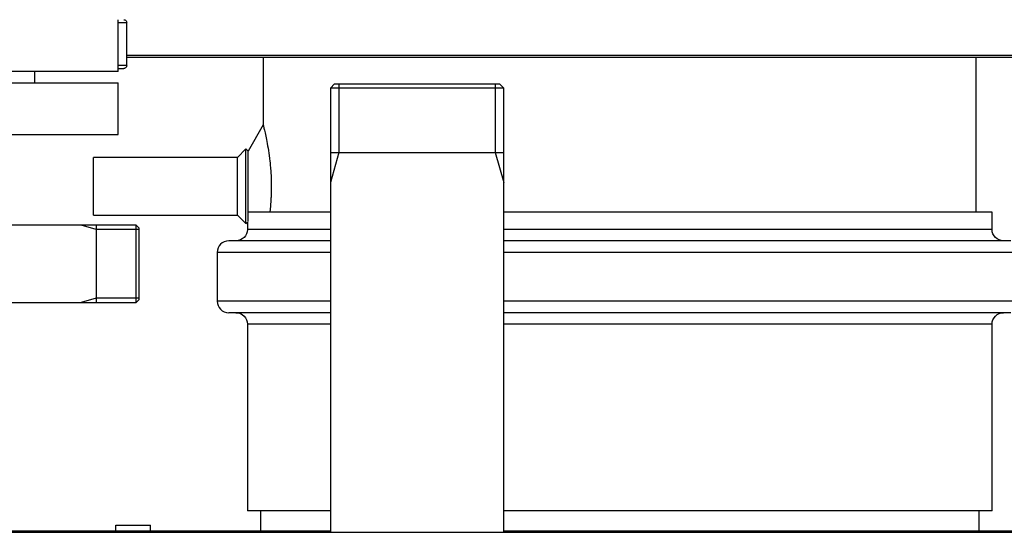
# Model space of a CAD drawing. Header units: millimetres. Extents: x 226 to 1023, y 71 to 732.
# Tile 56 of 110: x 414 to 448, y 611 to 629. Entities that reach past the tile are written whole.
import ezdxf

# ---------------------------------------------------------------- set-up
doc = ezdxf.new("R2010")
doc.units = ezdxf.units.MM
doc.layers.add('1', color=7, linetype='CONTINUOUS', true_color=0xffffff)
doc.layers.add('TOP', color=7, linetype='CONTINUOUS', true_color=0xffffff)
doc.styles.add('iso-1', font='isocp.shx')
doc.dimstyles.get("Standard").update_dxf_attribs({"dimtxt": 0.18, "dimasz": 0.18, "dimexe": 0.18, "dimexo": 0.0625, "dimgap": 0.09, "dimtad": 0, "dimtih": 1, "dimtoh": 1, "dimdec": 4, "dimzin": 0, "dimdsep": 46, "dimtxsty": 'Standard', "dimcen": 0.09, "dimadec": 0, "dimazin": 0, "dimtfac": 1, "dimtdec": 4, "dimtofl": 0, "dimtmove": 0, "dimatfit": 3, "dimfxl": 1, "dimtolj": 1, "dimtzin": 0, "dimarcsym": 0})

# ---------------------------------------------------------------- blocks, each defined once
blk = doc.blocks.new('DimnDraft3D5')
at = {"layer": 'TOP', "color": 2, "linetype": 'Continuous', "transparency": 16777216}
for p, q in [((241.659, 608.564), (241.659, 728.568)), ((474.11, 704.564), (474.11, 728.568)), ((241.659, 726.568), (474.11, 726.568))]:
    blk.add_line(p, q, dxfattribs=at)
for points in [[(241.659, 726.568), (245.159, 727.029), (245.159, 726.107), (241.659, 726.568)], [(474.11, 726.568), (470.61, 726.107), (470.61, 727.029), (474.11, 726.568)]]:
    blk.add_solid(points, dxfattribs=at)
at = {"layer": 'TOP', "color": 2, "linetype": 'Continuous', "transparency": 16777216, "insert": (354.321, 727.139), "char_height": 3.5, "attachment_point": 7, "line_spacing_factor": 0.963855, "style": 'iso-1'}
blk.add_mtext('\\W01.000;\\fisocp.shx,bigfont.shx;2325 ', dxfattribs=at)

msp = doc.modelspace()

# ---------------------------------------------------------------- linework, layer by layer
at = {"layer": '1', "color": 7, "linetype": 'Continuous'}
for p, q in [((417.51, 626.714), (417.51, 628.514)), ((417.81, 626.914), (417.81, 628.414)), ((452.312, 627.272), (417.81, 627.272)), ((452.312, 627.272), (417.81, 627.272)), ((417.81, 627.212), (452.312, 627.212)), ((422.559, 627.212), (422.559, 624.851)), ((447.359, 621.811), (447.359, 627.212)), ((417.51, 626.814), (417.71, 626.814)), ((417.51, 626.714), (398.51, 626.714)), ((414.61, 626.314), (414.61, 626.714)), ((398.51, 626.314), (417.51, 626.314)), ((417.51, 624.514), (417.51, 626.314)), ((425.044, 626.284), (424.894, 626.134)), ((424.894, 626.134), (424.894, 610.664)), ((430.924, 626.134), (424.894, 626.134)), ((425.044, 626.284), (430.774, 626.284)), ((425.194, 626.284), (425.194, 623.884)), ((430.624, 626.284), (430.624, 623.884)), ((430.924, 626.134), (430.774, 626.284)), ((430.924, 610.664), (430.924, 626.134)), ((422.559, 624.851), (422.03, 623.934)), ((398.51, 624.514), (417.51, 624.514)), ((421.959, 624.012), (421.659, 623.712)), ((422.03, 623.941), (421.959, 624.012)), ((421.959, 621.412), (421.959, 624.012)), ((421.659, 623.712), (416.659, 623.712)), ((416.659, 621.712), (416.659, 623.712)), ((421.659, 621.712), (421.659, 623.712)), ((422.03, 621.482), (422.03, 623.941)), ((425.194, 623.884), (424.894, 622.845)), ((424.894, 623.884), (430.924, 623.884)), ((430.624, 623.884), (430.924, 622.845)), ((416.659, 621.712), (421.659, 621.712)), ((421.659, 621.712), (421.959, 621.412)), ((424.895, 621.812), (422.03, 621.812)), ((447.909, 621.812), (430.925, 621.812)), ((447.909, 621.212), (447.909, 621.812)), ((418.146, 621.359), (412.454, 621.359)), ((416.746, 621.209), (416.226, 621.359)), ((416.746, 621.359), (416.746, 618.669)), ((418.246, 621.259), (418.146, 621.359)), ((418.146, 618.669), (418.146, 621.359)), ((418.246, 618.769), (418.246, 621.259)), ((421.959, 621.412), (422.009, 621.461)), ((422.009, 621.461), (422.009, 621.212)), ((418.246, 621.209), (416.746, 621.209)), ((424.895, 620.812), (421.359, 620.812)), ((448.559, 620.812), (430.924, 620.812)), ((420.959, 620.412), (420.959, 618.712)), ((412.454, 618.669), (418.146, 618.669)), ((416.746, 618.819), (416.226, 618.669)), ((418.246, 618.819), (416.746, 618.819)), ((418.146, 618.669), (418.246, 618.769)), ((424.895, 618.312), (421.359, 618.312)), ((448.559, 618.312), (430.924, 618.312)), ((422.009, 617.912), (422.009, 611.412)), ((447.909, 611.412), (447.909, 617.912)), ((424.895, 611.412), (422.009, 611.412)), ((422.459, 611.412), (422.459, 610.713)), ((447.909, 611.412), (430.925, 611.412)), ((447.459, 610.713), (447.459, 611.412)), ((399.969, 610.664), (471.949, 610.664)), ((413.009, 610.714), (423.859, 610.714)), ((417.434, 610.714), (417.434, 610.914)), ((417.434, 610.914), (418.634, 610.914)), ((418.634, 610.714), (418.634, 610.914)), ((423.859, 610.664), (423.859, 610.714)), ((423.859, 610.714), (424.894, 610.714)), ((430.924, 610.714), (431.859, 610.714)), ((431.859, 610.714), (431.859, 610.664)), ((431.859, 610.714), (471.949, 610.714))]:
    msp.add_line(p, q, dxfattribs=at)
at = {"layer": '1', "color": 252, "linetype": 'Continuous'}
for p, q in [((417.51, 628.414), (417.81, 628.414)), ((417.81, 626.914), (417.51, 626.914)), ((424.895, 621.212), (422.009, 621.212)), ((447.909, 621.212), (430.925, 621.212)), ((424.895, 620.412), (420.959, 620.412)), ((448.959, 620.412), (430.925, 620.412)), ((424.895, 618.712), (420.959, 618.712)), ((448.959, 618.712), (430.925, 618.712)), ((424.895, 617.912), (422.009, 617.912)), ((447.909, 617.912), (430.925, 617.912))]:
    msp.add_line(p, q, dxfattribs=at)
at = {"layer": '1', "color": 7, "linetype": 'Continuous', "extrusion": (0, 0, -1)}
for centre, start, end in [((-421.609, 621.212), 180, 270), ((-448.309, 621.212), 270, 0), ((-421.609, 617.912), 90, 180), ((-448.309, 617.912), 0, 90)]:
    msp.add_arc(centre, 0.4, start, end, dxfattribs=at)
at = {"layer": '1', "color": 7, "linetype": 'Continuous'}
for centre, start, end in [((421.359, 620.412), 90, 180), ((421.359, 618.712), 180, 270)]:
    msp.add_arc(centre, 0.4, start, end, dxfattribs=at)
for points, knots in [([(417.71, 628.514), (417.71, 628.514), (417.71, 628.514), (417.724, 628.514), (417.737, 628.511), (417.761, 628.501), (417.772, 628.493), (417.79, 628.475), (417.797, 628.464), (417.807, 628.44), (417.81, 628.427), (417.81, 628.414)], [0, 0, 0, 0, 0.002848, 0.002848, 0.258989, 0.258989, 0.507069, 0.507069, 0.753859, 0.753859, 1, 1, 1, 1]), ([(417.81, 626.914), (417.81, 626.901), (417.807, 626.888), (417.797, 626.864), (417.79, 626.853), (417.772, 626.835), (417.761, 626.827), (417.737, 626.817), (417.724, 626.814), (417.71, 626.814), (417.71, 626.814), (417.71, 626.814)], [0, 0, 0, 0, 0.246141, 0.246141, 0.492931, 0.492931, 0.741011, 0.741011, 0.997152, 0.997152, 1, 1, 1, 1]), ([(422.559, 624.851), (422.559, 624.851), (422.559, 624.851), (422.56, 624.848), (422.562, 624.838), (422.57, 624.805), (422.592, 624.714), (422.634, 624.532), (422.685, 624.281), (422.741, 623.969), (422.784, 623.655), (422.812, 623.378), (422.828, 623.16), (422.838, 622.938), (422.84, 622.787), (422.84, 622.712)], [0, 0, 0, 0, 0.000318, 0.036655, 0.073523, 0.127568, 0.253307, 0.382702, 0.507521, 0.630812, 0.755776, 0.818353, 0.879225, 0.939953, 1, 1, 1, 1]), ([(422.84, 622.712), (422.84, 622.661), (422.84, 622.561), (422.835, 622.411), (422.826, 622.239), (422.812, 622.045), (422.798, 621.898), (422.789, 621.821), (422.788, 621.812)], [0, 0, 0, 0, 0.158305, 0.317136, 0.477855, 0.718573, 0.966077, 1, 1, 1, 1])]:
    msp.add_open_spline(points, degree=3, knots=knots, dxfattribs=at)

# ---------------------------------------------------------------- dimensions: what is measured, and where the dimension line sits
at = {"layer": 'TOP', "color": 2, "linetype": 'Continuous', "lineweight": -3}
dim = msp.add_linear_dim(base=(474.11, 726.568), p1=(241.659, 608.564), p2=(474.11, 704.564), text='\\C2;2325', dimstyle='Standard', override={"dimtxt": 3.5, "dimasz": 3.5, "dimexe": 2, "dimexo": 0, "dimgap": 1.75, "dimtad": 1, "dimtih": 0, "dimdec": 0, "dimzin": 8, "dimtxsty": 'iso-1', "dimsah": 1, "dimclrd": 2, "dimclre": 2, "dimclrt": 2, "dimtm": -0.003937, "dimtdec": 2, "dimtofl": 1, "dimtmove": 0}, dxfattribs=at)
dim.commit()
dim.dimension.update_dxf_attribs({"geometry": 'DimnDraft3D5', "text_midpoint": (357.884, 726.568), "dimtype": 160})

doc.saveas('drawing.dxf')
